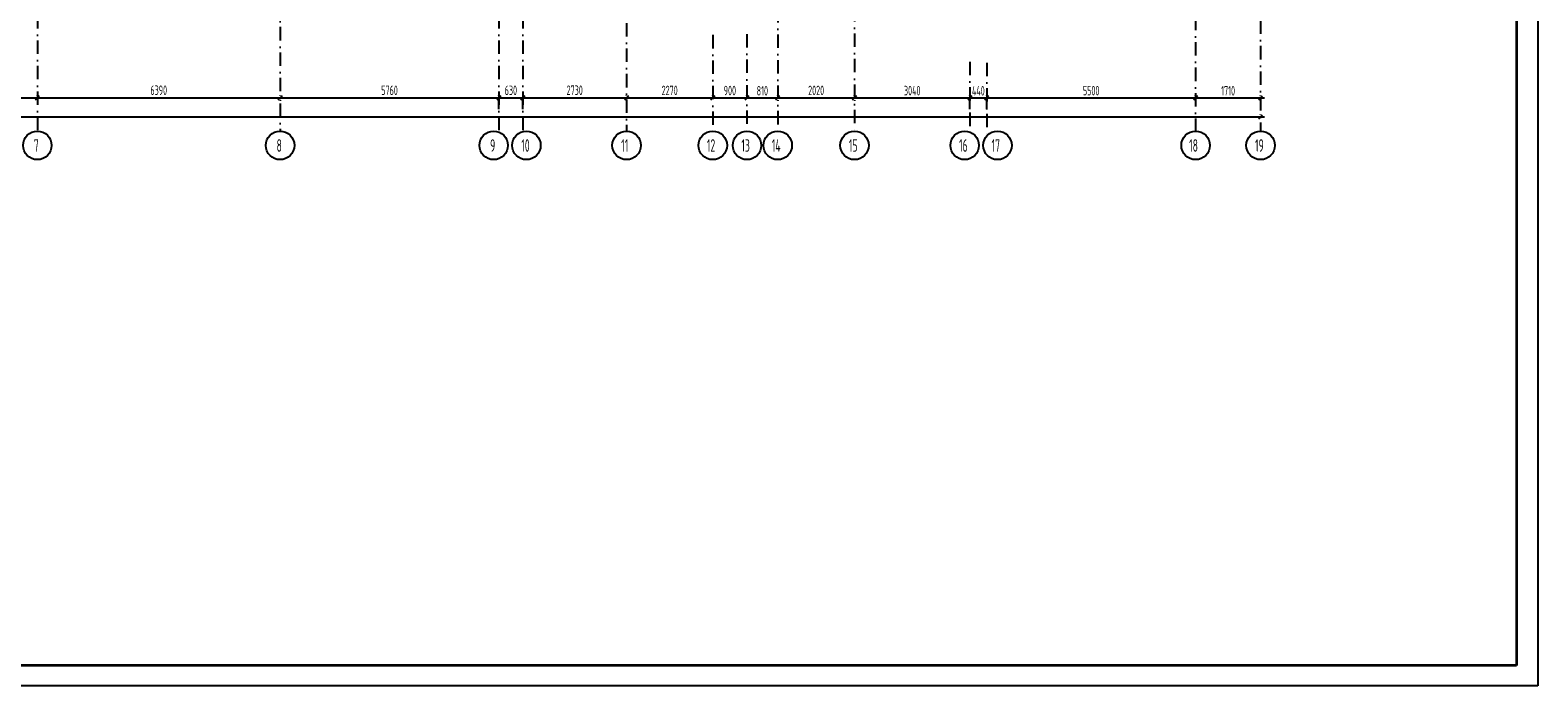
# Model space of a CAD drawing. Extents: x -1560602 to 321118, y -2308202 to -430103.
# Tile 70 of 104: x -1516129 to -1476440, y -2147149 to -2129892. Entities that reach past the tile are written whole.
import ezdxf

# ---------------------------------------------------------------- set-up
doc = ezdxf.new("R2010")
doc.units = 0
doc.header["$MEASUREMENT"] = 0
doc.header["$PDSIZE"] = -5
doc.linetypes.add('Dot & Dashed', pattern=[670.277762, 352.777767, -176.388884, 0, -141.111112])
doc.linetypes.add('Штрихпунктирная', pattern=[0.670278, 0.352778, -0.176389, 0, -0.141111])
doc.layers.get('0').update_dxf_attribs({"color": 255, "linetype": 'CONTINUOUS'})
doc.layers.get('Defpoints').update_dxf_attribs({"linetype": 'CONTINUOUS'})
doc.layers.add('Оси', color=253, linetype='Dot & Dashed')
doc.layers.add('РАЗМЕРЫ', color=255, linetype='CONTINUOUS')
doc.styles.add('GOST 2.304', font='CS_Gost2304.shx', dxfattribs={"width": 0.7})
doc.styles.get("Standard").update_dxf_attribs({"font": 'spds.shx', "width": 0.7, "height": 250})
doc.styles.add('СГЕНЕРИР_СТИЛЬ_1', font='txt')
doc.dimstyles.new('SPDS', dxfattribs={"dimscale": 100, "dimtxt": 2.5, "dimasz": 1, "dimexe": 0.75, "dimexo": 0.625, "dimtad": 1, "dimdec": 0, "dimtxsty": 'GOST 2.304', "dimblk": 'OBLIQUE', "dimcen": 2.5, "dimdle": 1, "dimadec": 0, "dimazin": 2, "dimtfac": 0.75, "dimtdec": 0, "dimtmove": 0, "dimatfit": 0, "dimfxl": 1, "dimtolj": 1, "dimarcsym": 1})

# ---------------------------------------------------------------- blocks, each defined once
blk = doc.blocks.new('ARROWHEAD_6')
at = {"color": 0, "linetype": 'Continuous', "lineweight": 0}
for p, q in [((0, 0), (-1, 0)), ((-0.5, -0.5), (0.5, 0.5))]:
    blk.add_line(p, q, dxfattribs=at)
blk = doc.blocks.new('_Oblique')
at = {"color": 0, "linetype": 'ByBlock', "lineweight": -2}
blk.add_line((-0.5, -0.5), (0.5, 0.5), dxfattribs=at)
blk = doc.blocks.new('*D327')
at = {"layer": 'Defpoints', "color": 0, "transparency": 16777216}
for p in [(-1522329, -2131675), (-1515939, -2131675), (-1515939, -2131675)]:
    blk.add_point(p, dxfattribs=at)
at = {"layer": 'РАЗМЕРЫ', "color": 0, "lineweight": -2, "transparency": 16777216}
for p, q in [((-1522429, -2131675), (-1515839, -2131675)), ((-1515939, -2131613), (-1515939, -2131600)), ((-1522329, -2131738), (-1522329, -2131750))]:
    blk.add_line(p, q, dxfattribs=at)
at = {"layer": 'РАЗМЕРЫ', "color": 0, "lineweight": -2, "transparency": 16777216, "xscale": 100, "yscale": 100, "zscale": 100, "rotation": 180}
blk.add_blockref('_Oblique', (-1522329, -2131675), dxfattribs=at)
at = {"layer": 'РАЗМЕРЫ', "color": 0, "lineweight": -2, "transparency": 16777216, "xscale": 100, "yscale": 100, "zscale": 100}
blk.add_blockref('_Oblique', (-1515939, -2131675), dxfattribs=at)
at = {"layer": 'РАЗМЕРЫ', "color": 0, "transparency": 16777216, "insert": (-1519134, -2131473), "char_height": 250, "attachment_point": 5}
blk.add_mtext('\\A1;6390', dxfattribs=at)
blk = doc.blocks.new('*D328')
at = {"layer": 'Defpoints', "color": 0, "transparency": 16777216}
for p in [(-1515939, -2131675), (-1509549, -2131675), (-1509549, -2131675)]:
    blk.add_point(p, dxfattribs=at)
at = {"layer": 'РАЗМЕРЫ', "color": 0, "lineweight": -2, "transparency": 16777216}
for p, q in [((-1516039, -2131675), (-1509449, -2131675)), ((-1515939, -2131613), (-1515939, -2131600)), ((-1509549, -2131738), (-1509549, -2131750))]:
    blk.add_line(p, q, dxfattribs=at)
at = {"layer": 'РАЗМЕРЫ', "color": 0, "lineweight": -2, "transparency": 16777216, "xscale": 100, "yscale": 100, "zscale": 100, "rotation": 180}
blk.add_blockref('_Oblique', (-1515939, -2131675), dxfattribs=at)
at = {"layer": 'РАЗМЕРЫ', "color": 0, "lineweight": -2, "transparency": 16777216, "xscale": 100, "yscale": 100, "zscale": 100}
blk.add_blockref('_Oblique', (-1509549, -2131675), dxfattribs=at)
at = {"layer": 'РАЗМЕРЫ', "color": 0, "transparency": 16777216, "insert": (-1512744, -2131473), "char_height": 250, "attachment_point": 5}
blk.add_mtext('\\A1;6390', dxfattribs=at)
blk = doc.blocks.new('*D329')
at = {"layer": 'Defpoints', "color": 0, "transparency": 16777216}
for p in [(-1509549, -2131675), (-1503789, -2131675), (-1503789, -2131675)]:
    blk.add_point(p, dxfattribs=at)
at = {"layer": 'РАЗМЕРЫ', "color": 0, "lineweight": -2, "transparency": 16777216}
for p, q in [((-1509649, -2131675), (-1503689, -2131675)), ((-1509549, -2131613), (-1509549, -2131600)), ((-1503789, -2131738), (-1503789, -2131750))]:
    blk.add_line(p, q, dxfattribs=at)
at = {"layer": 'РАЗМЕРЫ', "color": 0, "lineweight": -2, "transparency": 16777216, "xscale": 100, "yscale": 100, "zscale": 100, "rotation": 180}
blk.add_blockref('_Oblique', (-1509549, -2131675), dxfattribs=at)
at = {"layer": 'РАЗМЕРЫ', "color": 0, "lineweight": -2, "transparency": 16777216, "xscale": 100, "yscale": 100, "zscale": 100}
blk.add_blockref('_Oblique', (-1503789, -2131675), dxfattribs=at)
at = {"layer": 'РАЗМЕРЫ', "color": 0, "transparency": 16777216, "insert": (-1506669, -2131475), "char_height": 250, "attachment_point": 5}
blk.add_mtext('\\A1;5760', dxfattribs=at)
blk = doc.blocks.new('*D330')
at = {"layer": 'Defpoints', "color": 0, "transparency": 16777216}
for p in [(-1503789, -2131675), (-1503159, -2131671), (-1503159, -2131675)]:
    blk.add_point(p, dxfattribs=at)
at = {"layer": 'РАЗМЕРЫ', "color": 0, "lineweight": -2, "transparency": 16777216}
for p, q in [((-1503889, -2131675), (-1503059, -2131675)), ((-1503789, -2131613), (-1503789, -2131600)), ((-1503159, -2131734), (-1503159, -2131750))]:
    blk.add_line(p, q, dxfattribs=at)
at = {"layer": 'РАЗМЕРЫ', "color": 0, "lineweight": -2, "transparency": 16777216, "xscale": 100, "yscale": 100, "zscale": 100, "rotation": 180}
blk.add_blockref('_Oblique', (-1503789, -2131675), dxfattribs=at)
at = {"layer": 'РАЗМЕРЫ', "color": 0, "lineweight": -2, "transparency": 16777216, "xscale": 100, "yscale": 100, "zscale": 100}
blk.add_blockref('_Oblique', (-1503159, -2131675), dxfattribs=at)
at = {"layer": 'РАЗМЕРЫ', "color": 0, "transparency": 16777216, "insert": (-1503474, -2131475), "char_height": 250, "attachment_point": 5}
blk.add_mtext('\\A1;630', dxfattribs=at)
blk = doc.blocks.new('*D331')
at = {"layer": 'Defpoints', "color": 0, "transparency": 16777216}
for p in [(-1503159, -2131671), (-1500429, -2131675), (-1500429, -2131675)]:
    blk.add_point(p, dxfattribs=at)
at = {"layer": 'РАЗМЕРЫ', "color": 0, "lineweight": -2, "transparency": 16777216}
for p, q in [((-1503259, -2131675), (-1500329, -2131675)), ((-1500429, -2131613), (-1500429, -2131600)), ((-1503159, -2131734), (-1503159, -2131750))]:
    blk.add_line(p, q, dxfattribs=at)
at = {"layer": 'РАЗМЕРЫ', "color": 0, "lineweight": -2, "transparency": 16777216, "xscale": 100, "yscale": 100, "zscale": 100, "rotation": 180}
blk.add_blockref('_Oblique', (-1503159, -2131675), dxfattribs=at)
at = {"layer": 'РАЗМЕРЫ', "color": 0, "lineweight": -2, "transparency": 16777216, "xscale": 100, "yscale": 100, "zscale": 100}
blk.add_blockref('_Oblique', (-1500429, -2131675), dxfattribs=at)
at = {"layer": 'РАЗМЕРЫ', "color": 0, "transparency": 16777216, "insert": (-1501794, -2131473), "char_height": 250, "attachment_point": 5}
blk.add_mtext('\\A1;2730', dxfattribs=at)
blk = doc.blocks.new('*D332')
at = {"layer": 'Defpoints', "color": 0, "transparency": 16777216}
for p in [(-1500429, -2131675), (-1498159, -2131675), (-1498159, -2131675)]:
    blk.add_point(p, dxfattribs=at)
at = {"layer": 'РАЗМЕРЫ', "color": 0, "lineweight": -2, "transparency": 16777216}
for p, q in [((-1500529, -2131675), (-1498059, -2131675)), ((-1500429, -2131613), (-1500429, -2131600)), ((-1498159, -2131613), (-1498159, -2131600))]:
    blk.add_line(p, q, dxfattribs=at)
at = {"layer": 'РАЗМЕРЫ', "color": 0, "lineweight": -2, "transparency": 16777216, "xscale": 100, "yscale": 100, "zscale": 100, "rotation": 180}
blk.add_blockref('_Oblique', (-1500429, -2131675), dxfattribs=at)
at = {"layer": 'РАЗМЕРЫ', "color": 0, "lineweight": -2, "transparency": 16777216, "xscale": 100, "yscale": 100, "zscale": 100}
blk.add_blockref('_Oblique', (-1498159, -2131675), dxfattribs=at)
at = {"layer": 'РАЗМЕРЫ', "color": 0, "transparency": 16777216, "insert": (-1499294, -2131478), "char_height": 250, "attachment_point": 5}
blk.add_mtext('\\A1;2270', dxfattribs=at)
blk = doc.blocks.new('*D333')
at = {"layer": 'Defpoints', "color": 0, "transparency": 16777216}
for p in [(-1498159, -2131675), (-1497259, -2131675), (-1497259, -2131675)]:
    blk.add_point(p, dxfattribs=at)
at = {"layer": 'РАЗМЕРЫ', "color": 0, "lineweight": -2, "transparency": 16777216}
for p, q in [((-1498259, -2131675), (-1497159, -2131675)), ((-1498159, -2131613), (-1498159, -2131600)), ((-1497259, -2131613), (-1497259, -2131600))]:
    blk.add_line(p, q, dxfattribs=at)
at = {"layer": 'РАЗМЕРЫ', "color": 0, "lineweight": -2, "transparency": 16777216, "xscale": 100, "yscale": 100, "zscale": 100, "rotation": 180}
blk.add_blockref('_Oblique', (-1498159, -2131675), dxfattribs=at)
at = {"layer": 'РАЗМЕРЫ', "color": 0, "lineweight": -2, "transparency": 16777216, "xscale": 100, "yscale": 100, "zscale": 100}
blk.add_blockref('_Oblique', (-1497259, -2131675), dxfattribs=at)
at = {"layer": 'РАЗМЕРЫ', "color": 0, "transparency": 16777216, "insert": (-1497709, -2131481), "char_height": 250, "attachment_point": 5}
blk.add_mtext('\\A1;900', dxfattribs=at)
blk = doc.blocks.new('*D334')
at = {"layer": 'Defpoints', "color": 0, "transparency": 16777216}
for p in [(-1497259, -2131675), (-1496449, -2131675), (-1496449, -2131675)]:
    blk.add_point(p, dxfattribs=at)
at = {"layer": 'РАЗМЕРЫ', "color": 0, "lineweight": -2, "transparency": 16777216}
for p, q in [((-1497359, -2131675), (-1496349, -2131675)), ((-1497259, -2131613), (-1497259, -2131600)), ((-1496449, -2131738), (-1496449, -2131750))]:
    blk.add_line(p, q, dxfattribs=at)
at = {"layer": 'РАЗМЕРЫ', "color": 0, "lineweight": -2, "transparency": 16777216, "xscale": 100, "yscale": 100, "zscale": 100, "rotation": 180}
blk.add_blockref('_Oblique', (-1497259, -2131675), dxfattribs=at)
at = {"layer": 'РАЗМЕРЫ', "color": 0, "lineweight": -2, "transparency": 16777216, "xscale": 100, "yscale": 100, "zscale": 100}
blk.add_blockref('_Oblique', (-1496449, -2131675), dxfattribs=at)
at = {"layer": 'РАЗМЕРЫ', "color": 0, "transparency": 16777216, "insert": (-1496854, -2131488), "char_height": 250, "attachment_point": 5}
blk.add_mtext('\\A1;810', dxfattribs=at)
blk = doc.blocks.new('*D335')
at = {"layer": 'Defpoints', "color": 0, "transparency": 16777216}
for p in [(-1496449, -2131675), (-1494429, -2131675), (-1494429, -2131675)]:
    blk.add_point(p, dxfattribs=at)
at = {"layer": 'РАЗМЕРЫ', "color": 0, "lineweight": -2, "transparency": 16777216}
for p, q in [((-1496549, -2131675), (-1494329, -2131675)), ((-1496449, -2131613), (-1496449, -2131600)), ((-1494429, -2131613), (-1494429, -2131600))]:
    blk.add_line(p, q, dxfattribs=at)
at = {"layer": 'РАЗМЕРЫ', "color": 0, "lineweight": -2, "transparency": 16777216, "xscale": 100, "yscale": 100, "zscale": 100, "rotation": 180}
blk.add_blockref('_Oblique', (-1496449, -2131675), dxfattribs=at)
at = {"layer": 'РАЗМЕРЫ', "color": 0, "lineweight": -2, "transparency": 16777216, "xscale": 100, "yscale": 100, "zscale": 100}
blk.add_blockref('_Oblique', (-1494429, -2131675), dxfattribs=at)
at = {"layer": 'РАЗМЕРЫ', "color": 0, "transparency": 16777216, "insert": (-1495439, -2131478), "char_height": 250, "attachment_point": 5}
blk.add_mtext('\\A1;2020', dxfattribs=at)
blk = doc.blocks.new('*D336')
at = {"layer": 'Defpoints', "color": 0, "transparency": 16777216}
for p in [(-1494429, -2131675), (-1491389, -2131675), (-1491389, -2131675)]:
    blk.add_point(p, dxfattribs=at)
at = {"layer": 'РАЗМЕРЫ', "color": 0, "lineweight": -2, "transparency": 16777216}
for p, q in [((-1494529, -2131675), (-1491289, -2131675)), ((-1491389, -2131613), (-1491389, -2131600)), ((-1494429, -2131738), (-1494429, -2131750))]:
    blk.add_line(p, q, dxfattribs=at)
at = {"layer": 'РАЗМЕРЫ', "color": 0, "lineweight": -2, "transparency": 16777216, "xscale": 100, "yscale": 100, "zscale": 100, "rotation": 180}
blk.add_blockref('_Oblique', (-1494429, -2131675), dxfattribs=at)
at = {"layer": 'РАЗМЕРЫ', "color": 0, "lineweight": -2, "transparency": 16777216, "xscale": 100, "yscale": 100, "zscale": 100}
blk.add_blockref('_Oblique', (-1491389, -2131675), dxfattribs=at)
at = {"layer": 'РАЗМЕРЫ', "color": 0, "transparency": 16777216, "insert": (-1492909, -2131483), "char_height": 250, "attachment_point": 5}
blk.add_mtext('\\A1;3040', dxfattribs=at)
blk = doc.blocks.new('*D337')
at = {"layer": 'Defpoints', "color": 0, "transparency": 16777216}
for p in [(-1491389, -2131677), (-1490949, -2131675), (-1490949, -2131675)]:
    blk.add_point(p, dxfattribs=at)
at = {"layer": 'РАЗМЕРЫ', "color": 0, "lineweight": -2, "transparency": 16777216}
for p, q in [((-1491489, -2131675), (-1490849, -2131675)), ((-1491389, -2131614), (-1491389, -2131600)), ((-1490949, -2131738), (-1490949, -2131750))]:
    blk.add_line(p, q, dxfattribs=at)
at = {"layer": 'РАЗМЕРЫ', "color": 0, "lineweight": -2, "transparency": 16777216, "xscale": 100, "yscale": 100, "zscale": 100, "rotation": 180}
blk.add_blockref('_Oblique', (-1491389, -2131675), dxfattribs=at)
at = {"layer": 'РАЗМЕРЫ', "color": 0, "lineweight": -2, "transparency": 16777216, "xscale": 100, "yscale": 100, "zscale": 100}
blk.add_blockref('_Oblique', (-1490949, -2131675), dxfattribs=at)
at = {"layer": 'РАЗМЕРЫ', "color": 0, "transparency": 16777216, "insert": (-1491169, -2131488), "char_height": 250, "attachment_point": 5}
blk.add_mtext('\\A1;440', dxfattribs=at)
blk = doc.blocks.new('*D338')
at = {"layer": 'Defpoints', "color": 0, "transparency": 16777216}
for p in [(-1490949, -2131675), (-1485449, -2131655), (-1485449, -2131675)]:
    blk.add_point(p, dxfattribs=at)
at = {"layer": 'РАЗМЕРЫ', "color": 0, "lineweight": -2, "transparency": 16777216}
for p, q in [((-1491049, -2131675), (-1485349, -2131675)), ((-1490949, -2131613), (-1490949, -2131600)), ((-1485449, -2131718), (-1485449, -2131750))]:
    blk.add_line(p, q, dxfattribs=at)
at = {"layer": 'РАЗМЕРЫ', "color": 0, "lineweight": -2, "transparency": 16777216, "xscale": 100, "yscale": 100, "zscale": 100, "rotation": 180}
blk.add_blockref('_Oblique', (-1490949, -2131675), dxfattribs=at)
at = {"layer": 'РАЗМЕРЫ', "color": 0, "lineweight": -2, "transparency": 16777216, "xscale": 100, "yscale": 100, "zscale": 100}
blk.add_blockref('_Oblique', (-1485449, -2131675), dxfattribs=at)
at = {"layer": 'РАЗМЕРЫ', "color": 0, "transparency": 16777216, "insert": (-1488199, -2131483), "char_height": 250, "attachment_point": 5}
blk.add_mtext('\\A1;5500', dxfattribs=at)
blk = doc.blocks.new('*D339')
at = {"layer": 'Defpoints', "color": 0, "transparency": 16777216}
for p in [(-1485449, -2131675), (-1483739, -2131675), (-1483739, -2131675)]:
    blk.add_point(p, dxfattribs=at)
at = {"layer": 'РАЗМЕРЫ', "color": 0, "lineweight": -2, "transparency": 16777216}
for p, q in [((-1485549, -2131675), (-1483639, -2131675)), ((-1485449, -2131613), (-1485449, -2131600)), ((-1483739, -2131613), (-1483739, -2131600))]:
    blk.add_line(p, q, dxfattribs=at)
at = {"layer": 'РАЗМЕРЫ', "color": 0, "lineweight": -2, "transparency": 16777216, "xscale": 100, "yscale": 100, "zscale": 100, "rotation": 180}
blk.add_blockref('_Oblique', (-1485449, -2131675), dxfattribs=at)
at = {"layer": 'РАЗМЕРЫ', "color": 0, "lineweight": -2, "transparency": 16777216, "xscale": 100, "yscale": 100, "zscale": 100}
blk.add_blockref('_Oblique', (-1483739, -2131675), dxfattribs=at)
at = {"layer": 'РАЗМЕРЫ', "color": 0, "transparency": 16777216, "insert": (-1484594, -2131488), "char_height": 250, "attachment_point": 5}
blk.add_mtext('\\A1;1710', dxfattribs=at)
blk = doc.blocks.new('*D340')
at = {"layer": 'Defpoints', "color": 0, "transparency": 16777216}
for p in [(-1551989, -2132175), (-1483739, -2132175), (-1483739, -2132175)]:
    blk.add_point(p, dxfattribs=at)
at = {"layer": 'РАЗМЕРЫ', "color": 0, "lineweight": -2, "transparency": 16777216}
for p, q in [((-1551989, -2132112), (-1551989, -2132100)), ((-1483739, -2132112), (-1483739, -2132100)), ((-1552089, -2132175), (-1483639, -2132175))]:
    blk.add_line(p, q, dxfattribs=at)
at = {"layer": 'РАЗМЕРЫ', "color": 0, "lineweight": -2, "transparency": 16777216, "xscale": 100, "yscale": 100, "zscale": 100, "rotation": 180}
blk.add_blockref('_Oblique', (-1551989, -2132175), dxfattribs=at)
at = {"layer": 'РАЗМЕРЫ', "color": 0, "lineweight": -2, "transparency": 16777216, "xscale": 100, "yscale": 100, "zscale": 100}
blk.add_blockref('_Oblique', (-1483739, -2132175), dxfattribs=at)
at = {"layer": 'РАЗМЕРЫ', "color": 0, "transparency": 16777216, "insert": (-1517864, -2131972), "char_height": 250, "attachment_point": 5}
blk.add_mtext('\\A1;68250', dxfattribs=at)

msp = doc.modelspace()

# ---------------------------------------------------------------- linework, layer by layer
at = {"color": 0, "lineweight": 35, "ltscale": 100}
for p, q in [((-1477001.6, -2073990.4), (-1477001.6, -2146617.3)), ((-1477001.6, -2146617.3), (-1558501.6, -2146617.3))]:
    msp.add_line(p, q, dxfattribs=at)
at = {"layer": 'Defpoints', "color": 0, "linetype": 'Continuous', "ltscale": 100}
for p, q in [((-1476440.2, -2073490.4), (-1476440.2, -2147148.6)), ((-1476440.2, -2147148.6), (-1560601.6, -2147148.6))]:
    msp.add_line(p, q, dxfattribs=at)
at = {"layer": 'Оси', "color": 0, "linetype": 'Штрихпунктирная', "lineweight": -3, "ltscale": 1000}
for p, q in [((-1485449.3, -2089314.8), (-1485449.3, -2132549.8)), ((-1494429.3, -2104503.8), (-1494429.3, -2132549.8)), ((-1483739.3, -2105504.8), (-1483739.3, -2132549.8)), ((-1509549.3, -2106344.8), (-1509549.3, -2132549.8)), ((-1496449.3, -2107214.8), (-1496449.3, -2132549.8)), ((-1500429.3, -2121659.3), (-1500429.3, -2132549.8)), ((-1515939.3, -2122118), (-1515939.3, -2132549.8)), ((-1515939.3, -2122118), (-1515939.3, -2132549.8)), ((-1503789.3, -2122118), (-1503789.3, -2132576.5)), ((-1503159.3, -2122118), (-1503159.3, -2132561.7)), ((-1498159.3, -2130018.4), (-1498159.3, -2132549.8)), ((-1497259.3, -2129995.9), (-1497259.3, -2132549.8)), ((-1491389.3, -2130722), (-1491389.3, -2132576.5)), ((-1490949.3, -2130750.3), (-1490949.3, -2132679.8))]:
    msp.add_line(p, q, dxfattribs=at)
at = {"layer": 'Оси', "color": 0, "linetype": 'Continuous'}
for p, q in [((-1522329.2, -2131675.3), (-1515939.5, -2131675.3)), ((-1515939.2, -2131675.3), (-1509549.5, -2131675.3)), ((-1509549.2, -2131675.3), (-1503789.5, -2131675.3)), ((-1503789.3, -2131974.6), (-1503789.3, -2131675.1)), ((-1503789.3, -2131974.6), (-1503789.3, -2131675.1)), ((-1503789.2, -2131675.3), (-1503159.5, -2131675.3)), ((-1503159.3, -2131974.6), (-1503159.3, -2131675.1)), ((-1503159.3, -2131974.6), (-1503159.3, -2131675.1)), ((-1503159.2, -2131675.3), (-1500429.5, -2131675.3)), ((-1500429.2, -2131675.3), (-1498159.5, -2131675.3)), ((-1498159.2, -2131675.3), (-1497259.5, -2131675.3)), ((-1497259.2, -2131675.3), (-1496449.5, -2131675.3)), ((-1496449.2, -2131675.3), (-1494429.5, -2131675.3)), ((-1494429.2, -2131675.3), (-1491389.5, -2131675.3)), ((-1491389.3, -2131974.6), (-1491389.3, -2131675.1)), ((-1491389.3, -2131974.6), (-1491389.3, -2131675.1)), ((-1491389.2, -2131675.3), (-1490949.5, -2131675.3)), ((-1490949.3, -2131974.6), (-1490949.3, -2131675.1)), ((-1490949.3, -2131974.6), (-1490949.3, -2131675.1)), ((-1490949.2, -2131675.3), (-1485449.5, -2131675.3)), ((-1485449.2, -2131675.3), (-1483739.5, -2131675.3)), ((-1551989.2, -2132174.8), (-1483739.5, -2132174.8))]:
    msp.add_line(p, q, dxfattribs=at)
at = {"layer": 'Оси', "color": 0, "linetype": 'Continuous', "ltscale": 100}
for centre in [(-1515939.3, -2132924.8), (-1509549.3, -2132924.8), (-1503928.4, -2132924.8), (-1503065.4, -2132924.8), (-1500429.3, -2132924.8), (-1498159.3, -2132924.8), (-1497259.3, -2132924.8), (-1496449.3, -2132924.8), (-1494429.3, -2132924.8), (-1491528.4, -2132924.8), (-1490665.4, -2132924.8), (-1485449.3, -2132924.8), (-1483739.3, -2132924.8)]:
    msp.add_circle(centre, 375, dxfattribs=at)

# ---------------------------------------------------------------- block references
at = {"layer": 'Оси', "color": 0, "xscale": 0.1425, "yscale": 0.1425, "zscale": 0.1425}
for p in [(-1515939.3, -2131675.3), (-1509549.3, -2131675.3), (-1503789.3, -2131675.3), (-1503159.3, -2131675.3), (-1500429.3, -2131675.3), (-1498159.3, -2131675.3), (-1497259.3, -2131675.3), (-1496449.3, -2131675.3), (-1494429.3, -2131675.3), (-1491389.3, -2131675.3), (-1490949.3, -2131675.3), (-1485449.3, -2131675.3), (-1483739.3, -2131675.3), (-1483739.3, -2132174.8)]:
    msp.add_blockref('ARROWHEAD_6', p, dxfattribs=at)
at = {"layer": 'Оси', "color": 0, "xscale": 0.1425, "yscale": 0.1425, "zscale": 0.1425, "rotation": 180}
for p in [(-1515939.3, -2131675.3), (-1509549.3, -2131675.3), (-1503789.3, -2131675.3), (-1503159.3, -2131675.3), (-1500429.3, -2131675.3), (-1498159.3, -2131675.3), (-1497259.3, -2131675.3), (-1496449.3, -2131675.3), (-1494429.3, -2131675.3), (-1491389.3, -2131675.3), (-1490949.3, -2131675.3), (-1485449.3, -2131675.3)]:
    msp.add_blockref('ARROWHEAD_6', p, dxfattribs=at)

# ---------------------------------------------------------------- texts
at = {"layer": 'Оси', "color": 0, "linetype": 'Continuous', "width": 0.7}
for s, p in [('7', (-1516032.9, -2133092.2)), ('8', (-1509642.9, -2133092.2)), ('9', (-1504022, -2133092.2)), ('10', (-1503200.4, -2133092.2)), ('11', (-1500570.5, -2133092.2)), ('12', (-1498314.5, -2133092.2)), ('13', (-1497406.9, -2133092.2)), ('14', (-1496607.2, -2133092.2)), ('15', (-1494576.6, -2133092.2)), ('16', (-1491676.6, -2133092.2)), ('17', (-1490821.3, -2133092.2)), ('18', (-1485620.1, -2133092.2)), ('19', (-1483885.1, -2133092.2))]:
    msp.add_text(s, height=330, dxfattribs=at).set_placement(p)
at = {"layer": 'Оси', "color": 0, "ltscale": 100, "char_height": 0.23, "attachment_point": 5, "style": 'СГЕНЕРИР_СТИЛЬ_1'}
for s, insert in [('\\A1;6390000', (-1512744.3, -2131675.1)), ('\\A1;5760000', (-1506669.3, -2131675.1)), ('\\A1;630000', (-1503474.3, -2131675.1)), ('\\A1;2730000', (-1501794.3, -2131675.1)), ('\\A1;2270000', (-1499294.3, -2131675.1)), ('\\A1;900000', (-1497709.3, -2131675.1)), ('\\A1;810000', (-1496854.3, -2131675.1)), ('\\A1;2020000', (-1495439.3, -2131675.1)), ('\\A1;3040000', (-1492909.3, -2131675.1)), ('\\A1;440000', (-1491169.3, -2131675.1)), ('\\A1;5500000', (-1488199.3, -2131675.1)), ('\\A1;1710000', (-1484594.3, -2131675.1))]:
    msp.add_mtext(s, dxfattribs=dict(at, insert=insert))

# ---------------------------------------------------------------- dimensions: what is measured, and where the dimension line sits
at = {"layer": 'РАЗМЕРЫ', "color": 0}
for base, p1, p2, picture, middle in [((-1515939.3, -2131675.3), (-1522329.3, -2131675.1), (-1515939.3, -2131675.3), '*D327', (-1519134.3, -2131473.3)), ((-1509549.3, -2131675.3), (-1515939.5, -2131675.3), (-1509549.3, -2131675.1), '*D328', (-1512744.4, -2131473.3)), ((-1503789.3, -2131675.3), (-1509549.3, -2131675.3), (-1503789.3, -2131675.3), '*D329', (-1506669.3, -2131475.4)), ((-1503159.3, -2131675.3), (-1503789.3, -2131675.3), (-1503159.3, -2131671.2), '*D330', (-1503474.3, -2131475.4)), ((-1500429.3, -2131675.3), (-1503159.3, -2131671.2), (-1500429.3, -2131675.3), '*D331', (-1501794.3, -2131472.9)), ((-1498159.3, -2131675.3), (-1500429.3, -2131675.3), (-1498159.3, -2131675.3), '*D332', (-1499294.3, -2131478.1)), ((-1497259.3, -2131675.3), (-1498159.3, -2131675.3), (-1497259.3, -2131675.3), '*D333', (-1497709.3, -2131480.6)), ((-1496449.3, -2131675.3), (-1497259.3, -2131675.3), (-1496449.3, -2131675.3), '*D334', (-1496854.3, -2131487.8)), ((-1494429.3, -2131675.3), (-1496449.3, -2131675.3), (-1494429.3, -2131675.3), '*D335', (-1495439.3, -2131478.1)), ((-1491389.3, -2131675.3), (-1494429.3, -2131675.1), (-1491389.3, -2131675.3), '*D336', (-1492909.3, -2131482.6)), ((-1485449.3, -2131675.3), (-1490949.3, -2131675.3), (-1485449.3, -2131655.4), '*D338', (-1488199.3, -2131482.6)), ((-1483739.3, -2131675.3), (-1485449.3, -2131675.3), (-1483739.3, -2131675.3), '*D339', (-1484594.3, -2131487.8)), ((-1483739.5, -2132174.8), (-1551989.3, -2132174.8), (-1483739.5, -2132174.8), '*D340', (-1517864.4, -2131972.4))]:
    dim = msp.add_linear_dim(base=base, p1=p1, p2=p2, dimstyle='SPDS', override={"dimscale": 100, "dimlfac": 1, "dimtxsty": 'STANDARD', "dimtolj": 1}, dxfattribs=at)
    dim.commit()
    dim.dimension.update_dxf_attribs({"geometry": picture, "text_midpoint": middle})
dim = msp.add_linear_dim(base=(-1490949.3, -2131675.3), p1=(-1491389.3, -2131676.7), p2=(-1490949.3, -2131675.3), dimstyle='SPDS', override={"dimscale": 100, "dimlfac": 1, "dimtxsty": 'STANDARD', "dimtolj": 1}, dxfattribs=at)
dim.commit()
dim.dimension.update_dxf_attribs({"geometry": '*D337', "text_midpoint": (-1491169.3, -2131675.3), "dimtype": 160})

doc.saveas('drawing.dxf')
